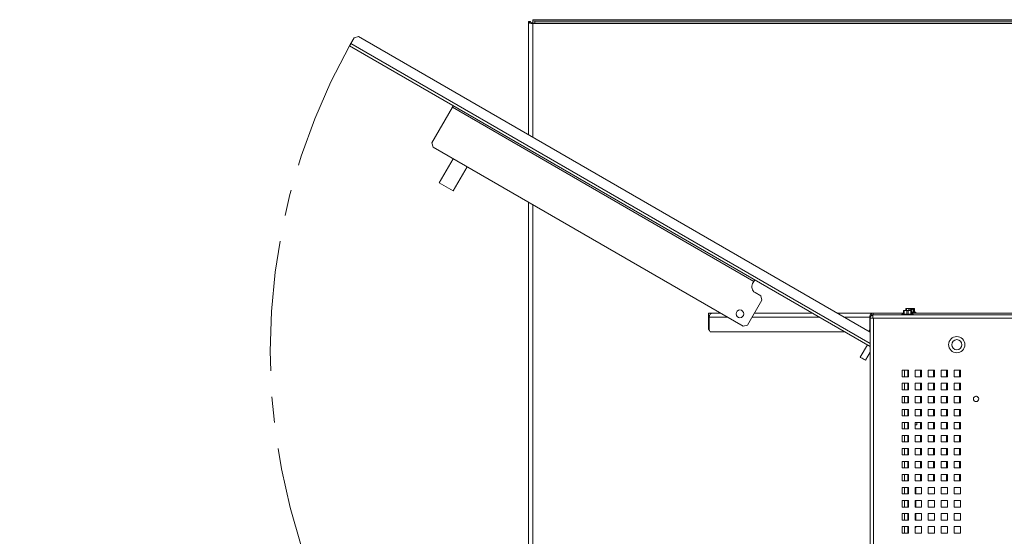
# Paper-space layout '5' of a CAD drawing. Header units: inches. Extents: x 1 to 109, y 1 to 85.
# Tile 43 of 58: x 72 to 91, y 26 to 36. Entities that reach past the tile are written whole.
import ezdxf

# ---------------------------------------------------------------- set-up
doc = ezdxf.new("R2010")
doc.units = ezdxf.units.IN
doc.header["$MEASUREMENT"] = 0
doc.linetypes.add('CENTERX2', pattern=[0.8, 0.5, -0.1, 0.1, -0.1])
doc.layers.add('FORMAT', color=7, linetype='Continuous')
doc.styles.add('SLDTEXTSTYLE0', font='GOTHIC.TTF', dxfattribs={"width": 0.913})
doc.dimstyles.new('SLDDIMSTYLE13', dxfattribs={"dimtxt": 0.625, "dimasz": 0.65, "dimexe": 0, "dimexo": 0.0625, "dimgap": 0.15625, "dimtad": 0, "dimtih": 1, "dimtoh": 1, "dimdec": 1, "dimlfac": 1.6, "dimrnd": 1e-09, "dimzin": 12, "dimdsep": 46, "dimtxsty": 'SLDTEXTSTYLE0', "dimsah": 1, "dimcen": 0, "dimadec": 0, "dimazin": 3, "dimtfac": 1, "dimtdec": 1, "dimtofl": 0, "dimtmove": 0, "dimatfit": 3, "dimfxl": 1, "dimfrac": 2, "dimtolj": 1, "dimtzin": 12, "dimarcsym": 0})

# ---------------------------------------------------------------- blocks, each defined once
blk = doc.blocks.new('_D_160')
at = {"layer": 'FORMAT', "color": 1, "ltscale": 5}
for p, q in [((80.154, 21.138), (78.633, 19.617)), ((78.633, 19.617), (77.383, 19.617))]:
    blk.add_line(p, q, dxfattribs=at)
blk.add_solid([(80.154, 21.138), (79.624, 20.749), (79.765, 20.607)], dxfattribs=at)
at = {"layer": 'FORMAT', "color": 1, "ltscale": 5, "char_height": 0.625, "attachment_point": 1, "style": 'SLDTEXTSTYLE0'}
for s, insert in [('19.2', (73.545, 20.415)), ('DOOR SWING', (71.832, 19.423))]:
    blk.add_mtext(s, dxfattribs=dict(at, insert=insert))

psp = doc.layouts.new('5')

# ---------------------------------------------------------------- linework, layer by layer
at = {"color": 7, "linetype": 'Continuous', "lineweight": 15, "ltscale": 5}
for p, q in [((81.6434, 35.9425), (81.606, 35.9425)), ((81.606, 35.9239), (81.606, 35.9425)), ((81.6434, 35.9239), (81.6434, 35.9425)), ((98.1465, 35.9742), (81.6902, 35.9742)), ((81.6902, 35.9714), (81.6902, 35.9742)), ((81.6902, 35.9714), (98.1465, 35.9714)), ((81.6902, 35.9528), (81.6902, 35.9714)), ((81.6902, 35.9167), (81.6902, 35.9528)), ((81.6902, 35.9528), (81.7277, 35.9431)), ((81.7277, 35.9431), (81.7277, 35.907)), ((98.109, 35.9431), (81.7277, 35.9431)), ((81.606, 33.7642), (81.606, 35.9239)), ((81.6434, 35.9239), (81.606, 35.9239)), ((81.7277, 35.907), (81.6902, 35.9167)), ((81.6902, 35.9167), (81.6902, 35.9021)), ((81.6902, 35.9021), (98.0996, 35.9021)), ((98.109, 35.907), (81.7277, 35.907)), ((78.193, 35.5167), (78.2561, 35.6261)), ((78.3415, 35.649), (78.2561, 35.6261)), ((78.3415, 35.649), (88.1688, 29.9751)), ((88.1688, 29.6996), (78.1681, 35.4735)), ((80.1426, 34.2932), (79.7488, 33.6112)), ((85.9341, 30.9495), (80.1426, 34.2932)), ((79.7488, 33.6112), (79.7717, 33.5258)), ((79.7717, 33.5258), (85.7256, 30.0883)), ((79.8872, 32.8426), (80.1541, 33.305)), ((80.1578, 32.6864), (80.4248, 33.1488)), ((80.1578, 32.6864), (79.8872, 32.8426)), ((81.606, 23.7141), (81.606, 32.4668)), ((85.9091, 30.9062), (85.9341, 30.9495)), ((86.0631, 30.6729), (85.9549, 30.7354)), ((86.086, 30.5875), (86.0631, 30.6729)), ((85.811, 30.1112), (86.086, 30.5875)), ((85.0589, 30.2958), (85.0589, 30.3425)), ((85.0589, 30.3425), (85.1409, 30.3425)), ((85.0589, 30.2958), (85.0802, 30.2958)), ((85.0589, 30.2726), (85.0589, 30.2958)), ((85.0589, 30.0301), (85.0589, 30.2726)), ((85.0746, 30.2645), (85.0746, 30.0208)), ((85.2855, 30.3425), (85.1409, 30.3425)), ((87.0554, 30.3425), (85.9445, 30.3425)), ((88.2241, 30.3425), (87.5326, 30.3425)), ((88.1596, 30.0208), (88.1596, 30.2645)), ((88.1686, 30.3051), (88.206, 30.3051)), ((88.1686, 30.3051), (88.1686, 29.9753)), ((88.206, 30.3051), (88.206, 30.3009)), ((88.2155, 30.3051), (88.206, 30.3051)), ((88.2155, 30.246), (88.2155, 30.3051)), ((88.2155, 30.3051), (98.1374, 30.3051)), ((88.2241, 30.3425), (88.2241, 30.3051)), ((88.8056, 30.3425), (88.2241, 30.3425)), ((88.775, 30.3228), (88.775, 30.3051)), ((88.9925, 30.3228), (88.775, 30.3228)), ((88.8062, 30.3933), (88.8056, 30.393)), ((88.818, 30.3905), (88.8056, 30.3905)), ((88.8056, 30.3228), (88.8056, 30.3905)), ((88.8062, 30.3933), (88.8447, 30.3933)), ((88.818, 30.3905), (88.818, 30.3228)), ((88.8447, 30.3933), (88.9228, 30.3933)), ((88.8609, 30.4279), (88.8515, 30.4279)), ((88.8515, 30.3933), (88.8515, 30.4279)), ((88.8854, 30.4306), (88.8549, 30.4306)), ((88.8854, 30.4306), (88.8609, 30.4279)), ((88.8609, 30.4279), (88.8609, 30.3933)), ((88.8961, 30.3905), (88.8714, 30.3905)), ((88.8714, 30.3228), (88.8714, 30.3905)), ((88.9536, 30.4306), (88.8854, 30.4306)), ((88.8961, 30.3905), (88.8961, 30.3228)), ((88.9343, 30.4279), (88.9098, 30.4279)), ((88.9098, 30.3933), (88.9098, 30.4279)), ((88.9228, 30.3933), (88.9613, 30.3933)), ((88.9343, 30.4279), (88.9343, 30.3933)), ((88.9495, 30.3228), (88.9495, 30.3905)), ((88.9619, 30.3905), (88.9495, 30.3905)), ((88.9538, 30.4304), (88.9536, 30.4306)), ((88.9716, 30.4306), (88.9536, 30.4306)), ((88.9538, 30.413), (88.9538, 30.4304)), ((88.9538, 30.413), (88.9718, 30.413)), ((88.9619, 30.393), (88.9613, 30.3933)), ((88.9619, 30.3905), (88.9619, 30.3228)), ((88.9745, 30.3601), (88.9619, 30.3601)), ((92.795, 30.3425), (88.9619, 30.3425)), ((88.9716, 30.4306), (88.9718, 30.4304)), ((88.9716, 30.4306), (89.0104, 30.4306)), ((88.9718, 30.413), (88.9718, 30.4304)), ((89.0417, 30.3601), (88.9745, 30.3601)), ((88.9913, 30.3601), (88.9913, 30.4279)), ((89.0064, 30.4279), (88.9913, 30.4279)), ((88.9925, 30.3051), (88.9925, 30.3228)), ((89.0064, 30.4279), (89.0064, 30.3601)), ((89.0145, 30.3601), (89.0145, 30.4279)), ((89.0417, 30.3425), (89.0417, 30.3601)), ((89.6513, 30.3064), (89.6513, 30.3051)), ((89.6513, 30.3064), (89.8113, 30.3064)), ((89.8113, 30.3051), (89.8113, 30.3064)), ((85.7256, 30.0883), (85.811, 30.1112)), ((88.1688, 17.1143), (88.1688, 30.246)), ((88.1688, 30.246), (88.2155, 30.246)), ((88.2155, 30.246), (88.228, 30.246)), ((88.228, 30.246), (88.228, 17.1143)), ((98.1374, 30.246), (88.228, 30.246)), ((85.0589, 30.0301), (85.0808, 30.0089)), ((85.0746, 30.0208), (85.0943, 29.9833)), ((85.0943, 29.9833), (87.6775, 29.9833)), ((88.1434, 29.9898), (88.1596, 30.0208)), ((88.1686, 29.9833), (88.1547, 29.9833)), ((88.1596, 30.0208), (88.1686, 30.0208)), ((88.1121, 29.7324), (87.9751, 29.4952)), ((88.078, 29.4358), (88.1688, 29.5931)), ((88.1686, 17.5451), (88.1686, 29.5928)), ((88.903, 29.2426), (88.778, 29.2426)), ((88.778, 29.2426), (88.778, 29.1176)), ((88.8872, 29.2426), (88.8872, 29.1176)), ((88.903, 29.1176), (88.903, 29.2426)), ((89.153, 29.2426), (89.028, 29.2426)), ((89.028, 29.2426), (89.028, 29.1176)), ((89.1311, 29.2426), (89.1311, 29.1178)), ((89.153, 29.1176), (89.153, 29.2426)), ((89.403, 29.2426), (89.278, 29.2426)), ((89.278, 29.2426), (89.278, 29.1176)), ((89.3811, 29.2426), (89.3811, 29.1178)), ((89.403, 29.1176), (89.403, 29.2426)), ((89.653, 29.2426), (89.528, 29.2426)), ((89.528, 29.2426), (89.528, 29.1176)), ((89.6311, 29.2426), (89.6311, 29.1178)), ((89.653, 29.1176), (89.653, 29.2426)), ((89.903, 29.2426), (89.778, 29.2426)), ((89.778, 29.2426), (89.778, 29.1176)), ((89.8811, 29.2426), (89.8811, 29.1178)), ((89.903, 29.1176), (89.903, 29.2426)), ((88.778, 29.1176), (88.903, 29.1176)), ((88.903, 28.9926), (88.778, 28.9926)), ((88.778, 28.9926), (88.778, 28.8676)), ((88.8872, 29.1178), (88.903, 29.1178)), ((88.8872, 28.9926), (88.8872, 28.8676)), ((88.903, 28.8676), (88.903, 28.9926)), ((89.028, 29.1176), (89.153, 29.1176)), ((89.153, 28.9926), (89.028, 28.9926)), ((89.028, 28.9926), (89.028, 28.8676)), ((89.1311, 29.1178), (89.153, 29.1178)), ((89.1311, 28.9926), (89.1311, 28.8678)), ((89.153, 28.8676), (89.153, 28.9926)), ((89.278, 29.1176), (89.403, 29.1176)), ((89.403, 28.9926), (89.278, 28.9926)), ((89.278, 28.9926), (89.278, 28.8676)), ((89.3811, 29.1178), (89.403, 29.1178)), ((89.3811, 28.9926), (89.3811, 28.8678)), ((89.403, 28.8676), (89.403, 28.9926)), ((89.528, 29.1176), (89.653, 29.1176)), ((89.653, 28.9926), (89.528, 28.9926)), ((89.528, 28.9926), (89.528, 28.8676)), ((89.6311, 29.1178), (89.653, 29.1178)), ((89.6311, 28.9926), (89.6311, 28.8678)), ((89.653, 28.8676), (89.653, 28.9926)), ((89.778, 29.1176), (89.903, 29.1176)), ((89.903, 28.9926), (89.778, 28.9926)), ((89.778, 28.9926), (89.778, 28.8676)), ((89.8811, 29.1178), (89.903, 29.1178)), ((89.8811, 28.9926), (89.8811, 28.8678)), ((89.903, 28.8676), (89.903, 28.9926)), ((88.778, 28.8676), (88.903, 28.8676)), ((88.8872, 28.8678), (88.903, 28.8678)), ((89.028, 28.8676), (89.153, 28.8676)), ((89.1311, 28.8678), (89.153, 28.8678)), ((89.278, 28.8676), (89.403, 28.8676)), ((89.3811, 28.8678), (89.403, 28.8678)), ((89.528, 28.8676), (89.653, 28.8676)), ((89.6311, 28.8678), (89.653, 28.8678)), ((89.778, 28.8676), (89.903, 28.8676)), ((89.8811, 28.8678), (89.903, 28.8678)), ((88.903, 28.7426), (88.778, 28.7426)), ((88.778, 28.7426), (88.778, 28.6176)), ((88.778, 28.6176), (88.903, 28.6176)), ((88.8872, 28.7426), (88.8872, 28.6176)), ((88.8872, 28.6178), (88.903, 28.6178)), ((88.903, 28.6176), (88.903, 28.7426)), ((89.153, 28.7426), (89.028, 28.7426)), ((89.028, 28.7426), (89.028, 28.6176)), ((89.028, 28.6176), (89.153, 28.6176)), ((89.1311, 28.7426), (89.1311, 28.6178)), ((89.1311, 28.6178), (89.153, 28.6178)), ((89.153, 28.6176), (89.153, 28.7426)), ((89.403, 28.7426), (89.278, 28.7426)), ((89.278, 28.7426), (89.278, 28.6176)), ((89.278, 28.6176), (89.403, 28.6176)), ((89.3811, 28.7426), (89.3811, 28.6178)), ((89.3811, 28.6178), (89.403, 28.6178)), ((89.403, 28.6176), (89.403, 28.7426)), ((89.653, 28.7426), (89.528, 28.7426)), ((89.528, 28.7426), (89.528, 28.6176)), ((89.528, 28.6176), (89.653, 28.6176)), ((89.6311, 28.7426), (89.6311, 28.6178)), ((89.6311, 28.6178), (89.653, 28.6178)), ((89.653, 28.6176), (89.653, 28.7426)), ((89.903, 28.7426), (89.778, 28.7426)), ((89.778, 28.7426), (89.778, 28.6176)), ((89.778, 28.6176), (89.903, 28.6176)), ((89.8811, 28.7426), (89.8811, 28.6178)), ((89.8811, 28.6178), (89.903, 28.6178)), ((89.903, 28.6176), (89.903, 28.7426)), ((90.2076, 28.7428), (90.1925, 28.7428)), ((88.903, 28.4926), (88.778, 28.4926)), ((88.778, 28.4926), (88.778, 28.3676)), ((88.778, 28.3676), (88.903, 28.3676)), ((88.8872, 28.4926), (88.8872, 28.3676)), ((88.8872, 28.3678), (88.903, 28.3678)), ((88.903, 28.3676), (88.903, 28.4926)), ((89.153, 28.4926), (89.028, 28.4926)), ((89.028, 28.4926), (89.028, 28.3676)), ((89.028, 28.3676), (89.153, 28.3676)), ((89.1311, 28.4926), (89.1311, 28.3678)), ((89.1311, 28.3678), (89.153, 28.3678)), ((89.153, 28.3676), (89.153, 28.4926)), ((89.403, 28.4926), (89.278, 28.4926)), ((89.278, 28.4926), (89.278, 28.3676)), ((89.278, 28.3676), (89.403, 28.3676)), ((89.3811, 28.4926), (89.3811, 28.3678)), ((89.3811, 28.3678), (89.403, 28.3678)), ((89.403, 28.3676), (89.403, 28.4926)), ((89.653, 28.4926), (89.528, 28.4926)), ((89.528, 28.4926), (89.528, 28.3676)), ((89.528, 28.3676), (89.653, 28.3676)), ((89.6311, 28.4926), (89.6311, 28.3678)), ((89.6311, 28.3678), (89.653, 28.3678)), ((89.653, 28.3676), (89.653, 28.4926)), ((89.903, 28.4926), (89.778, 28.4926)), ((89.778, 28.4926), (89.778, 28.3676)), ((89.778, 28.3676), (89.903, 28.3676)), ((89.8811, 28.4926), (89.8811, 28.3678)), ((89.8811, 28.3678), (89.903, 28.3678)), ((89.903, 28.3676), (89.903, 28.4926)), ((88.903, 28.2426), (88.778, 28.2426)), ((88.778, 28.2426), (88.778, 28.1176)), ((88.8872, 28.2426), (88.8872, 28.1176)), ((88.8872, 28.1975), (88.903, 28.1975)), ((88.903, 28.1176), (88.903, 28.2426)), ((89.153, 28.2426), (89.028, 28.2426)), ((89.028, 28.2426), (89.028, 28.1176)), ((89.028, 28.1975), (89.0641, 28.1975)), ((89.0641, 28.2426), (89.0641, 28.1975)), ((89.1311, 28.2426), (89.1311, 28.1178)), ((89.153, 28.1176), (89.153, 28.2426)), ((89.403, 28.2426), (89.278, 28.2426)), ((89.278, 28.2426), (89.278, 28.1176)), ((89.3811, 28.2426), (89.3811, 28.1178)), ((89.403, 28.1176), (89.403, 28.2426)), ((89.653, 28.2426), (89.528, 28.2426)), ((89.528, 28.2426), (89.528, 28.1176)), ((89.6311, 28.2426), (89.6311, 28.1178)), ((89.653, 28.1176), (89.653, 28.2426)), ((89.903, 28.2426), (89.778, 28.2426)), ((89.778, 28.2426), (89.778, 28.1176)), ((89.8811, 28.2426), (89.8811, 28.1178)), ((89.903, 28.1176), (89.903, 28.2426)), ((88.778, 28.1176), (88.903, 28.1176)), ((88.903, 27.9926), (88.778, 27.9926)), ((88.778, 27.9926), (88.778, 27.8676)), ((88.8872, 28.1178), (88.903, 28.1178)), ((88.8872, 27.9926), (88.8872, 27.8676)), ((88.903, 27.8676), (88.903, 27.9926)), ((89.028, 28.1176), (89.153, 28.1176)), ((89.153, 27.9926), (89.028, 27.9926)), ((89.028, 27.9926), (89.028, 27.8676)), ((89.1311, 28.1178), (89.153, 28.1178)), ((89.1311, 27.9926), (89.1311, 27.8678)), ((89.153, 27.8676), (89.153, 27.9926)), ((89.278, 28.1176), (89.403, 28.1176)), ((89.403, 27.9926), (89.278, 27.9926)), ((89.278, 27.9926), (89.278, 27.8676)), ((89.3811, 28.1178), (89.403, 28.1178)), ((89.3811, 27.9926), (89.3811, 27.8678)), ((89.403, 27.8676), (89.403, 27.9926)), ((89.528, 28.1176), (89.653, 28.1176)), ((89.653, 27.9926), (89.528, 27.9926)), ((89.528, 27.9926), (89.528, 27.8676)), ((89.6311, 28.1178), (89.653, 28.1178)), ((89.6311, 27.9926), (89.6311, 27.8678)), ((89.653, 27.8676), (89.653, 27.9926)), ((89.778, 28.1176), (89.903, 28.1176)), ((89.903, 27.9926), (89.778, 27.9926)), ((89.778, 27.9926), (89.778, 27.8676)), ((89.8811, 28.1178), (89.903, 28.1178)), ((89.8811, 27.9926), (89.8811, 27.8678)), ((89.903, 27.8676), (89.903, 27.9926)), ((88.778, 27.8676), (88.903, 27.8676)), ((88.8872, 27.8678), (88.903, 27.8678)), ((89.028, 27.8676), (89.153, 27.8676)), ((89.1311, 27.8678), (89.153, 27.8678)), ((89.278, 27.8676), (89.403, 27.8676)), ((89.3811, 27.8678), (89.403, 27.8678)), ((89.528, 27.8676), (89.653, 27.8676)), ((89.6311, 27.8678), (89.653, 27.8678)), ((89.778, 27.8676), (89.903, 27.8676)), ((89.8811, 27.8678), (89.903, 27.8678)), ((88.903, 27.7426), (88.778, 27.7426)), ((88.778, 27.7426), (88.778, 27.6176)), ((88.778, 27.6176), (88.903, 27.6176)), ((88.8872, 27.7426), (88.8872, 27.6176)), ((88.8872, 27.6178), (88.903, 27.6178)), ((88.903, 27.6176), (88.903, 27.7426)), ((89.153, 27.7426), (89.028, 27.7426)), ((89.028, 27.7426), (89.028, 27.6176)), ((89.028, 27.6176), (89.153, 27.6176)), ((89.1311, 27.7426), (89.1311, 27.6178)), ((89.1311, 27.6178), (89.153, 27.6178)), ((89.153, 27.6176), (89.153, 27.7426)), ((89.403, 27.7426), (89.278, 27.7426)), ((89.278, 27.7426), (89.278, 27.6176)), ((89.278, 27.6176), (89.403, 27.6176)), ((89.3811, 27.7426), (89.3811, 27.6178)), ((89.3811, 27.6178), (89.403, 27.6178)), ((89.403, 27.6176), (89.403, 27.7426)), ((89.653, 27.7426), (89.528, 27.7426)), ((89.528, 27.7426), (89.528, 27.6176)), ((89.528, 27.6176), (89.653, 27.6176)), ((89.6311, 27.7426), (89.6311, 27.6178)), ((89.6311, 27.6178), (89.653, 27.6178)), ((89.653, 27.6176), (89.653, 27.7426)), ((89.903, 27.7426), (89.778, 27.7426)), ((89.778, 27.7426), (89.778, 27.6176)), ((89.778, 27.6176), (89.903, 27.6176)), ((89.8811, 27.7426), (89.8811, 27.6178)), ((89.8811, 27.6178), (89.903, 27.6178)), ((89.903, 27.6176), (89.903, 27.7426)), ((88.903, 27.4926), (88.778, 27.4926)), ((88.778, 27.4926), (88.778, 27.3676)), ((88.8872, 27.4926), (88.8872, 27.3676)), ((88.903, 27.3676), (88.903, 27.4926)), ((89.153, 27.4926), (89.028, 27.4926)), ((89.028, 27.4926), (89.028, 27.3676)), ((89.1311, 27.4926), (89.1311, 27.3678)), ((89.153, 27.3676), (89.153, 27.4926)), ((89.403, 27.4926), (89.278, 27.4926)), ((89.278, 27.4926), (89.278, 27.3676)), ((89.3811, 27.4926), (89.3811, 27.3678)), ((89.403, 27.3676), (89.403, 27.4926)), ((89.653, 27.4926), (89.528, 27.4926)), ((89.528, 27.4926), (89.528, 27.3676)), ((89.6311, 27.4926), (89.6311, 27.3678)), ((89.653, 27.3676), (89.653, 27.4926)), ((89.903, 27.4926), (89.778, 27.4926)), ((89.778, 27.4926), (89.778, 27.3676)), ((89.8811, 27.4926), (89.8811, 27.3678)), ((89.903, 27.3676), (89.903, 27.4926)), ((88.778, 27.3676), (88.903, 27.3676)), ((88.903, 27.2426), (88.778, 27.2426)), ((88.778, 27.2426), (88.778, 27.1176)), ((88.8872, 27.3678), (88.903, 27.3678)), ((88.8872, 27.2426), (88.8872, 27.1176)), ((88.903, 27.1176), (88.903, 27.2426)), ((89.028, 27.3676), (89.153, 27.3676)), ((89.153, 27.2426), (89.028, 27.2426)), ((89.028, 27.2426), (89.028, 27.1176)), ((89.1311, 27.3678), (89.153, 27.3678)), ((89.1311, 27.2426), (89.1311, 27.1178)), ((89.153, 27.1176), (89.153, 27.2426)), ((89.278, 27.3676), (89.403, 27.3676)), ((89.403, 27.2426), (89.278, 27.2426)), ((89.278, 27.2426), (89.278, 27.1176)), ((89.3811, 27.3678), (89.403, 27.3678)), ((89.3811, 27.2426), (89.3811, 27.1178)), ((89.403, 27.1176), (89.403, 27.2426)), ((89.528, 27.3676), (89.653, 27.3676)), ((89.653, 27.2426), (89.528, 27.2426)), ((89.528, 27.2426), (89.528, 27.1176)), ((89.6311, 27.3678), (89.653, 27.3678)), ((89.6311, 27.2426), (89.6311, 27.1178)), ((89.653, 27.1176), (89.653, 27.2426)), ((89.778, 27.3676), (89.903, 27.3676)), ((89.903, 27.2426), (89.778, 27.2426)), ((89.778, 27.2426), (89.778, 27.1176)), ((89.8811, 27.3678), (89.903, 27.3678)), ((89.8811, 27.2426), (89.8811, 27.1178)), ((89.903, 27.1176), (89.903, 27.2426)), ((88.778, 27.1176), (88.903, 27.1176)), ((88.8872, 27.1178), (88.903, 27.1178)), ((89.028, 27.1176), (89.153, 27.1176)), ((89.1311, 27.1178), (89.153, 27.1178)), ((89.278, 27.1176), (89.403, 27.1176)), ((89.3811, 27.1178), (89.403, 27.1178)), ((89.528, 27.1176), (89.653, 27.1176)), ((89.6311, 27.1178), (89.653, 27.1178)), ((89.778, 27.1176), (89.903, 27.1176)), ((89.8811, 27.1178), (89.903, 27.1178)), ((88.903, 26.9926), (88.778, 26.9926)), ((88.778, 26.9926), (88.778, 26.8676)), ((88.778, 26.8676), (88.903, 26.8676)), ((88.8872, 26.9926), (88.8872, 26.8676)), ((88.8872, 26.8678), (88.903, 26.8678)), ((88.903, 26.8676), (88.903, 26.9926)), ((89.153, 26.9926), (89.028, 26.9926)), ((89.028, 26.9926), (89.028, 26.8676)), ((89.028, 26.8676), (89.153, 26.8676)), ((89.0423, 26.8676), (89.0423, 26.9926)), ((89.153, 26.8676), (89.153, 26.9926)), ((89.403, 26.9926), (89.278, 26.9926)), ((89.278, 26.9926), (89.278, 26.8676)), ((89.278, 26.8676), (89.403, 26.8676)), ((89.403, 26.8676), (89.403, 26.9926)), ((89.653, 26.9926), (89.528, 26.9926)), ((89.528, 26.9926), (89.528, 26.8676)), ((89.528, 26.8676), (89.653, 26.8676)), ((89.653, 26.8676), (89.653, 26.9926)), ((89.903, 26.9926), (89.778, 26.9926)), ((89.778, 26.9926), (89.778, 26.8676)), ((89.778, 26.8676), (89.903, 26.8676)), ((89.903, 26.8676), (89.903, 26.9926)), ((88.903, 26.7426), (88.778, 26.7426)), ((88.778, 26.7426), (88.778, 26.6176)), ((88.8872, 26.7426), (88.8872, 26.6176)), ((88.903, 26.6176), (88.903, 26.7426)), ((89.153, 26.7426), (89.028, 26.7426)), ((89.028, 26.7426), (89.028, 26.6176)), ((89.0423, 26.6176), (89.0423, 26.7426)), ((89.153, 26.6176), (89.153, 26.7426)), ((89.403, 26.7426), (89.278, 26.7426)), ((89.278, 26.7426), (89.278, 26.6176)), ((89.403, 26.6176), (89.403, 26.7426)), ((89.653, 26.7426), (89.528, 26.7426)), ((89.528, 26.7426), (89.528, 26.6176)), ((89.653, 26.6176), (89.653, 26.7426)), ((89.903, 26.7426), (89.778, 26.7426)), ((89.778, 26.7426), (89.778, 26.6176)), ((89.903, 26.6176), (89.903, 26.7426)), ((88.778, 26.6176), (88.903, 26.6176)), ((88.903, 26.4926), (88.778, 26.4926)), ((88.778, 26.4926), (88.778, 26.3676)), ((88.8872, 26.6178), (88.903, 26.6178)), ((88.8872, 26.4926), (88.8872, 26.3676)), ((88.903, 26.3676), (88.903, 26.4926)), ((89.028, 26.6176), (89.153, 26.6176)), ((89.153, 26.4926), (89.028, 26.4926)), ((89.028, 26.4926), (89.028, 26.3676)), ((89.0423, 26.3676), (89.0423, 26.4926)), ((89.153, 26.3676), (89.153, 26.4926)), ((89.278, 26.6176), (89.403, 26.6176)), ((89.403, 26.4926), (89.278, 26.4926)), ((89.278, 26.4926), (89.278, 26.3676)), ((89.403, 26.3676), (89.403, 26.4926)), ((89.528, 26.6176), (89.653, 26.6176)), ((89.653, 26.4926), (89.528, 26.4926)), ((89.528, 26.4926), (89.528, 26.3676)), ((89.653, 26.3676), (89.653, 26.4926)), ((89.778, 26.6176), (89.903, 26.6176)), ((89.903, 26.4926), (89.778, 26.4926)), ((89.778, 26.4926), (89.778, 26.3676)), ((89.903, 26.3676), (89.903, 26.4926)), ((88.778, 26.3676), (88.903, 26.3676)), ((88.8872, 26.3678), (88.903, 26.3678)), ((89.028, 26.3676), (89.153, 26.3676)), ((89.278, 26.3676), (89.403, 26.3676)), ((89.528, 26.3676), (89.653, 26.3676)), ((89.778, 26.3676), (89.903, 26.3676)), ((88.903, 26.2426), (88.778, 26.2426)), ((88.778, 26.2426), (88.778, 26.1176)), ((88.778, 26.1176), (88.903, 26.1176)), ((88.8872, 26.2426), (88.8872, 26.1176)), ((88.8872, 26.1178), (88.903, 26.1178)), ((88.903, 26.1176), (88.903, 26.2426)), ((89.153, 26.2426), (89.028, 26.2426)), ((89.028, 26.2426), (89.028, 26.1176)), ((89.028, 26.2214), (89.0423, 26.2214)), ((89.028, 26.1176), (89.153, 26.1176)), ((89.0423, 26.2214), (89.0423, 26.2426)), ((89.153, 26.1176), (89.153, 26.2426)), ((89.403, 26.2426), (89.278, 26.2426)), ((89.278, 26.2426), (89.278, 26.1176)), ((89.278, 26.1176), (89.403, 26.1176)), ((89.403, 26.1176), (89.403, 26.2426)), ((89.653, 26.2426), (89.528, 26.2426)), ((89.528, 26.2426), (89.528, 26.1176)), ((89.528, 26.1176), (89.653, 26.1176)), ((89.653, 26.1176), (89.653, 26.2426)), ((89.903, 26.2426), (89.778, 26.2426)), ((89.778, 26.2426), (89.778, 26.1176)), ((89.778, 26.1176), (89.903, 26.1176)), ((89.903, 26.1176), (89.903, 26.2426))]:
    psp.add_line(p, q, dxfattribs=at)
at = {"color": 8, "linetype": 'Continuous', "lineweight": 15, "ltscale": 5}
for p, q in [((81.6902, 35.9021), (81.6902, 33.7155)), ((78.193, 35.5167), (88.1688, 29.7572)), ((81.6902, 32.4182), (81.6902, 23.6923)), ((85.075, 30.2726), (85.0589, 30.2726)), ((85.0746, 30.2645), (85.4205, 30.2645)), ((85.8995, 30.2645), (87.1903, 30.2645)), ((87.6676, 30.2645), (88.1596, 30.2645)), ((88.1686, 30.2645), (88.1596, 30.2645)), ((88.828, 29.1176), (88.828, 29.2426)), ((88.828, 28.8676), (88.828, 28.9926)), ((88.828, 28.6176), (88.828, 28.7426)), ((88.828, 28.3676), (88.828, 28.4926)), ((88.828, 28.1176), (88.828, 28.2426)), ((88.828, 27.8676), (88.828, 27.9926)), ((88.828, 27.6176), (88.828, 27.7426)), ((88.828, 27.3676), (88.828, 27.4926)), ((88.828, 27.1176), (88.828, 27.2426)), ((88.828, 26.8676), (88.828, 26.9926)), ((88.828, 26.6176), (88.828, 26.7426)), ((88.828, 26.3676), (88.828, 26.4926)), ((88.828, 26.1176), (88.828, 26.2426))]:
    psp.add_line(p, q, dxfattribs=at)
at = {"color": 7, "linetype": 'Continuous', "lineweight": 15, "ltscale": 5, "flags": 128}
for points in [[(81.606, 35.9239), (81.6076, 35.9197), (81.6124, 35.9156), (81.6202, 35.9118), (81.6307, 35.9085), (81.6434, 35.9058), (81.658, 35.9038), (81.6738, 35.9025), (81.6902, 35.9021)], [(78.1681, 35.4735), (78.1685, 35.4744), (78.1699, 35.4768), (78.1723, 35.4808), (78.1754, 35.4862), (78.1791, 35.4927), (78.1834, 35.5002), (78.1881, 35.5083), (78.193, 35.5167)], [(80.1426, 34.2932), (80.146, 34.2991), (80.1493, 34.3048), (80.1523, 34.31), (80.1549, 34.3146), (80.1571, 34.3184), (80.1587, 34.3212), (80.1597, 34.3229), (80.16, 34.3235)], [(85.9516, 30.9797), (85.9513, 30.9791), (85.9503, 30.9774), (85.9486, 30.9746), (85.9465, 30.9709), (85.9438, 30.9663), (85.9408, 30.961), (85.9375, 30.9554), (85.9341, 30.9495)], [(88.078, 29.4358), (88.0745, 29.4378), (88.0646, 29.4435), (88.0495, 29.4523), (88.0313, 29.4627), (88.0125, 29.4736), (87.9956, 29.4834), (87.9828, 29.4907), (87.976, 29.4947), (87.9751, 29.4952)]]:
    psp.add_lwpolyline(points, dxfattribs=at)
at = {"color": 7, "linetype": 'Continuous', "lineweight": 15, "ltscale": 25}
for centre, radius in [((85.6646, 30.3264), 0.0741), ((89.8292, 29.7351), 0.1563), ((89.8292, 29.7344), 0.0975), ((90.2001, 28.6924), 0.0509)]:
    psp.add_circle(centre, radius, dxfattribs=at)
for centre, radius, start, end in [((81.6793, 35.9662), 0.0555, 229.60955, 281.36833), ((86.0174, 30.8437), 0.125, 150, 240), ((85.1472, 30.2699), 0.0728, 94.9728, 184.23181), ((88.248, 30.2649), 0.0884, 153.92432, 180.21824), ((88.228, 30.246), 0.0592, 102.19229, 180), ((88.2289, 30.2766), 0.066, 94.11826, 154.36462)]:
    psp.add_arc(centre, radius, start, end, dxfattribs=at)
at = {"color": 7, "linetype": 'Continuous', "lineweight": 15, "ltscale": 5}
for points, knots in [([(88.8447, 30.3933), (88.8413, 30.3932), (88.8341, 30.393), (88.8252, 30.3919), (88.8196, 30.3908), (88.818, 30.3905)], [0, 0, 0, 0, 0.3737606, 0.8117238, 1, 1, 1, 1]), ([(88.8714, 30.3905), (88.8687, 30.391), (88.862, 30.3922), (88.8531, 30.3931), (88.8469, 30.3932), (88.8447, 30.3933)], [0, 0, 0, 0, 0.3113849, 0.7488941, 1, 1, 1, 1]), ([(88.8515, 30.4279), (88.8522, 30.4287), (88.8535, 30.4303), (88.8549, 30.4305), (88.8555, 30.4306)], [0, 0, 0, 0, 0.4987142, 1, 1, 1, 1]), ([(88.9098, 30.4279), (88.9078, 30.4283), (88.9048, 30.4289), (88.9007, 30.4296), (88.8956, 30.4302), (88.8905, 30.4306), (88.8864, 30.4306), (88.8854, 30.4306)], [0, 0, 0, 0, 0.2490928, 0.3737767, 0.4982406, 0.8743985, 1, 1, 1, 1]), ([(88.9228, 30.3933), (88.9195, 30.3932), (88.9122, 30.393), (88.9033, 30.3919), (88.8977, 30.3908), (88.8961, 30.3905)], [0, 0, 0, 0, 0.3737512, 0.811727, 1, 1, 1, 1]), ([(88.9495, 30.3905), (88.9468, 30.391), (88.9402, 30.3922), (88.9312, 30.3931), (88.9251, 30.3932), (88.9228, 30.3933)], [0, 0, 0, 0, 0.3114043, 0.7489153, 1, 1, 1, 1]), ([(88.9538, 30.4304), (88.9524, 30.4303), (88.9497, 30.4301), (88.9457, 30.4296), (88.9416, 30.4291), (88.9378, 30.4285), (88.9354, 30.4281), (88.9343, 30.4279)], [0, 0, 0, 0, 0.2076579, 0.4154362, 0.6235597, 0.831801, 1, 1, 1, 1]), ([(88.9913, 30.4279), (88.9897, 30.4282), (88.9865, 30.4288), (88.9816, 30.4295), (88.9768, 30.43), (88.9735, 30.4302), (88.9718, 30.4304)], [0, 0, 0, 0, 0.2495287, 0.4992268, 0.7495057, 1, 1, 1, 1]), ([(89.0104, 30.4306), (89.0099, 30.4306), (89.0088, 30.4304), (89.0075, 30.4293), (89.0066, 30.4282), (89.0064, 30.4279)], [0, 0, 0, 0, 0.37374025, 0.81172085, 1, 1, 1, 1]), ([(89.0145, 30.4279), (89.0141, 30.4284), (89.0131, 30.4296), (89.0117, 30.4305), (89.0108, 30.4306), (89.0104, 30.4306)], [0, 0, 0, 0, 0.3113923, 0.7489195, 1, 1, 1, 1])]:
    psp.add_open_spline(points, degree=3, knots=knots, dxfattribs=at)
at = {"layer": 'FORMAT', "color": 1, "linetype": 'CENTERX2', "lineweight": 0, "ltscale": 5}
psp.add_arc((88.6342, 29.618), 11.9928, 150.77428, 267.77582, dxfattribs=at)

# ---------------------------------------------------------------- dimensions: what is measured, and where the dimension line sits
at = {"layer": 'FORMAT', "color": 1, "ltscale": 5}
dim = psp.add_radius_dim(center=(88.6342, 29.618), mpoint=(80.154, 21.1378), text='<>\\PDOOR SWING', dimstyle='SLDDIMSTYLE13', override={"dimpost": '<>'}, dxfattribs=at)
dim.commit()
dim.dimension.update_dxf_attribs({"geometry": '_D_160', "text_midpoint": (74.6074, 19.6168), "dimtype": 164})

doc.saveas('drawing.dxf')
